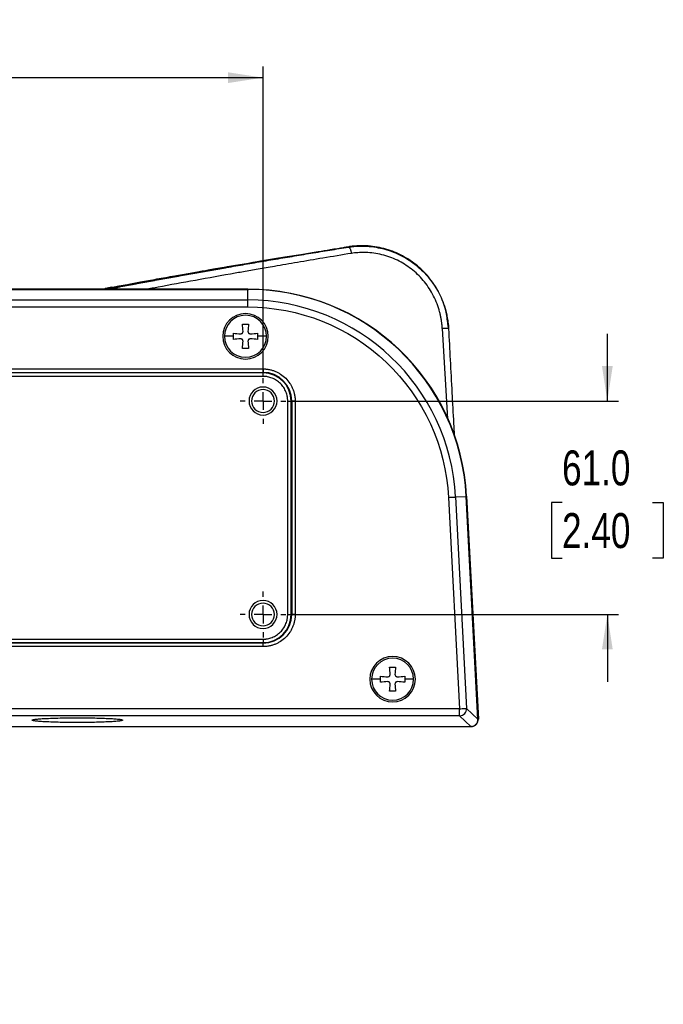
# Model space of a CAD drawing. Header units: millimetres. Extents: x 0 to 1118, y 0 to 850.
# Tile 3 of 24: x 490 to 673, y 48 to 330. Entities that reach past the tile are written whole.
import ezdxf

# ---------------------------------------------------------------- set-up
doc = ezdxf.new("R2010")
doc.units = ezdxf.units.MM
doc.linetypes.add('CENTERX2', pattern=[20.32, 12.7, -2.54, 2.54, -2.54])
doc.layers.add('CENTER', color=40, linetype='CENTERX2')
doc.layers.add('DIMENSIONS', color=140, linetype='Continuous', lineweight=25)
doc.layers.add('TEXT', color=140, linetype='Continuous', lineweight=25)
doc.styles.add('SLDTEXTSTYLE0', font='TXT', dxfattribs={"width": 0.75})
doc.dimstyles.new('SLDDIMSTYLE2', dxfattribs={"dimtxt": 10, "dimasz": 10, "dimexe": 0, "dimexo": 0.0625, "dimgap": 2.5, "dimtad": 0, "dimtih": 1, "dimtoh": 1, "dimdec": 1, "dimrnd": 1e-09, "dimzin": 4, "dimdsep": 46, "dimtxsty": 'SLDTEXTSTYLE0', "dimsah": 1, "dimcen": 0.09, "dimadec": 0, "dimazin": 1, "dimtfac": 1, "dimtdec": 1, "dimtofl": 0, "dimtmove": 0, "dimatfit": 3, "dimfxl": 0, "dimfrac": 2, "dimtolj": 1, "dimtzin": 12, "dimarcsym": 0})
doc.dimstyles.new('SLDDIMSTYLE3', dxfattribs={"dimtxt": 10, "dimasz": 10, "dimexe": 0, "dimexo": 0.0625, "dimgap": 2.5, "dimtad": 0, "dimtih": 1, "dimtoh": 1, "dimdec": 1, "dimrnd": 1e-09, "dimzin": 4, "dimdsep": 46, "dimtxsty": 'SLDTEXTSTYLE0', "dimsah": 1, "dimcen": 0.09, "dimadec": 0, "dimazin": 1, "dimtfac": 1, "dimtdec": 1, "dimtmove": 0, "dimatfit": 0, "dimfxl": 0, "dimfrac": 2, "dimtolj": 1, "dimtzin": 12, "dimarcsym": 0})

# ---------------------------------------------------------------- blocks, each defined once
blk = doc.blocks.new('SW_NOTE_0_2')
at = {"layer": 'TEXT', "color": 0, "insert": (7.83, -13.54), "char_height": 10.4394, "attachment_point": 1, "style": 'SLDTEXTSTYLE0'}
blk.add_mtext('1. DIMENSIONS CAN BE CHANGED BY MANUFACTURER WITHOUT NOTICE.', dxfattribs=at)
blk = doc.blocks.new('_D_7')
at = {"layer": 'DIMENSIONS'}
for p, q in [((213.19, 228.52), (213.19, 316.29)), ((559.19, 229.03), (559.19, 316.29)), ((213.19, 313.12), (361.44, 313.12)), ((369.56, 314.59), (366.52, 314.59)), ((366.52, 314.59), (366.52, 298.72)), ((402.81, 314.59), (405.86, 314.59)), ((405.86, 314.59), (405.86, 298.72)), ((559.19, 313.12), (410.94, 313.12)), ((366.52, 298.72), (369.56, 298.72)), ((405.86, 298.72), (402.81, 298.72))]:
    blk.add_line(p, q, dxfattribs=at)
for points in [[(213.19, 313.12), (223.19, 311.58), (223.19, 314.66)], [(559.19, 313.12), (549.19, 314.66), (549.19, 311.58)]]:
    blk.add_solid(points, dxfattribs=at)
at = {"layer": 'DIMENSIONS', "char_height": 10, "attachment_point": 1, "style": 'SLDTEXTSTYLE0'}
for s, insert in [('346.0', (369.56, 329.51)), ('13.62', (369.56, 311.61))]:
    blk.add_mtext(s, dxfattribs=dict(at, insert=insert))
blk = doc.blocks.new('_D_8')
at = {"layer": 'DIMENSIONS'}
for p, q in [((657.51, 220.71), (657.51, 239.94)), ((567, 220.71), (660.68, 220.71)), ((644.58, 191.68), (641.53, 191.68)), ((641.53, 191.68), (641.53, 175.8)), ((670.44, 191.68), (673.49, 191.68)), ((673.49, 191.68), (673.49, 175.8)), ((641.53, 175.8), (644.58, 175.8)), ((673.49, 175.8), (670.44, 175.8)), ((567, 159.71), (660.68, 159.71)), ((657.51, 159.71), (657.51, 140.48))]:
    blk.add_line(p, q, dxfattribs=at)
for points in [[(657.51, 220.71), (659.05, 230.71), (655.97, 230.71)], [(657.51, 159.71), (655.97, 149.71), (659.05, 149.71)]]:
    blk.add_solid(points, dxfattribs=at)
at = {"layer": 'DIMENSIONS', "char_height": 10, "attachment_point": 1, "style": 'SLDTEXTSTYLE0'}
for s, insert in [('61.0', (644.58, 206.6)), ('2.40', (644.58, 188.69))]:
    blk.add_mtext(s, dxfattribs=dict(at, insert=insert))
blk = doc.blocks.new('SW_CENTERMARKSYMBOL_2')
at = {"layer": 'CENTER', "color": 0}
for p, q in [((0, 5.08), (0, 6.54)), ((-5.08, 0), (-6.54, 0)), ((0, 0), (-2.54, 0)), ((0, 0), (0, 2.54)), ((0, 0), (0, -2.54)), ((0, 0), (2.54, 0)), ((5.08, 0), (6.54, 0)), ((0, -5.08), (0, -6.54))]:
    blk.add_line(p, q, dxfattribs=at)
blk = doc.blocks.new('SW_CENTERMARKSYMBOL_9')
at = {"layer": 'CENTER', "color": 0}
for p, q in [((0, 5.08), (0, 6.54)), ((-5.08, 0), (-6.54, 0)), ((0, 0), (-2.54, 0)), ((0, 0), (0, 2.54)), ((0, 0), (0, -2.54)), ((0, 0), (2.54, 0)), ((5.08, 0), (6.54, 0)), ((0, -5.08), (0, -6.54))]:
    blk.add_line(p, q, dxfattribs=at)

msp = doc.modelspace()

# ---------------------------------------------------------------- linework, layer by layer
for p, q in [((217.37, 252.63), (555.01, 252.63)), ((554.83, 252.65), (217.55, 252.65)), ((513.11, 252.65), (514.98, 253.03)), ((514.71, 252.98), (514.1, 252.85)), ((514.63, 252.65), (515.08, 252.74)), ((515.95, 253.21), (514.73, 252.99)), ((515.08, 252.74), (516.98, 253.14)), ((554.83, 249.59), (554.83, 252.65)), ((419.19, 249.59), (554.83, 249.59)), ((554.83, 247.59), (554.83, 249.59)), ((217.55, 247.59), (554.83, 247.59)), ((612.18, 241.34), (612.09, 242.6)), ((550.74, 239.21), (548.19, 239.21)), ((550.74, 239.21), (550.74, 240.07)), ((550.74, 238.34), (550.74, 239.21)), ((557.64, 240.07), (557.64, 239.21)), ((557.64, 239.21), (557.64, 238.34)), ((560.19, 239.21), (557.64, 239.21)), ((610.36, 241.42), (611.87, 215.6)), ((612.18, 241.35), (612.18, 241.34)), ((213.19, 229.89), (559.19, 229.89)), ((213.19, 228.89), (559.19, 228.89)), ((559.19, 228.76), (213.19, 228.76)), ((559.19, 229.89), (559.19, 228.89)), ((559.19, 228.76), (559.19, 228.89)), ((559.19, 227.76), (559.19, 228.76)), ((559.19, 227.76), (213.19, 227.76)), ((566.24, 220.71), (567.24, 220.71)), ((566.24, 159.71), (566.24, 220.71)), ((567.24, 220.71), (567.38, 220.71)), ((567.24, 159.71), (567.24, 220.71)), ((567.38, 220.71), (567.38, 159.71)), ((568.37, 220.71), (567.38, 220.71)), ((568.37, 220.71), (568.37, 159.71)), ((612.17, 193.18), (615.33, 132.76)), ((614.16, 193.29), (617.22, 193.45)), ((614.16, 193.29), (617.33, 132.87)), ((620.55, 129.8), (617.22, 193.45)), ((617.34, 193.48), (620.68, 129.81)), ((566.24, 159.71), (567.24, 159.71)), ((567.24, 159.71), (567.38, 159.71)), ((568.37, 159.71), (567.38, 159.71)), ((213.19, 152.66), (559.19, 152.66)), ((559.19, 152.66), (559.19, 151.66)), ((213.19, 151.66), (559.19, 151.66)), ((559.19, 151.52), (213.19, 151.52)), ((559.19, 150.52), (213.19, 150.52)), ((559.19, 151.66), (559.19, 151.52)), ((559.19, 150.52), (559.19, 151.52)), ((592.74, 141.21), (590.19, 141.21)), ((592.74, 141.21), (592.74, 142.07)), ((592.74, 140.34), (592.74, 141.21)), ((599.64, 142.07), (599.64, 141.21)), ((599.64, 141.21), (599.64, 140.34)), ((602.19, 141.21), (599.64, 141.21)), ((615.33, 132.76), (157.05, 132.76)), ((617.33, 132.87), (620.55, 129.8)), ((615.33, 130.76), (157.05, 130.76)), ((615.33, 130.76), (618.56, 127.7)), ((153.82, 127.7), (618.56, 127.7)), ((618.68, 127.71), (618.43, 127.71))]:
    msp.add_line(p, q)
at = {"flags": 128}
msp.add_lwpolyline([(612.17, 193.18), (612.54, 193.2), (612.91, 193.22), (613.24, 193.24), (613.54, 193.25), (613.79, 193.27), (613.98, 193.28), (614.1, 193.28), (614.16, 193.29)], dxfattribs=at)
for centre, radius, start, end in [((554.83, 190.18), 62.47, 3, 90), ((554.83, 190.18), 59.41, 3, 90), ((554.19, 239.21), 6.5, 0, 180), ((554.19, 239.21), 6, 0, 180), ((554.19, 239.21), 6.5, 180, 0), ((554.19, 239.21), 6, 180, 0), ((559.19, 220.71), 8.19, 0, 90), ((559.19, 220.71), 8.05, 0, 90), ((559.19, 220.71), 4, 0, 180), ((559.19, 220.71), 3.25, 0, 180), ((559.19, 220.71), 4, 180, 0), ((559.19, 220.71), 3.25, 180, 0), ((559.19, 159.71), 4, 0, 180), ((559.19, 159.71), 3.25, 0, 180), ((559.19, 159.71), 4, 180, 0), ((559.19, 159.71), 3.25, 180, 0), ((559.19, 159.71), 8.19, 270, 0), ((559.19, 159.71), 8.05, 270, 0), ((596.19, 141.21), 6.5, 0, 180), ((596.19, 141.21), 6, 0, 180), ((596.19, 141.21), 6.5, 180, 0), ((596.19, 141.21), 6, 180, 0), ((615.33, 132.77), 2, 316.4847, 2.8127)]:
    msp.add_arc(centre, radius, start, end)
for centre, major_axis, ratio, start_param, end_param in [((554.85, 190.04), (43.13, 45.45), 0.9974, 5.525267, 7.041104), ((618.68, 129.71), (-2, 0), 0.998626, 1.570796, 3.193881)]:
    msp.add_ellipse(centre, major_axis=major_axis, ratio=ratio, start_param=start_param, end_param=end_param)
for points, knots in [([(516.98, 253.14), (517.34, 253.2), (518.07, 253.34), (519.15, 253.54), (520.24, 253.74), (521.33, 253.95), (522.42, 254.15), (523.51, 254.35), (524.6, 254.55), (525.7, 254.75), (526.79, 254.95), (527.89, 255.15), (528.99, 255.35), (530.08, 255.55), (531.18, 255.75), (532.28, 255.95), (533.38, 256.15), (534.48, 256.34), (535.58, 256.54), (536.67, 256.74), (537.77, 256.93), (538.87, 257.13), (539.97, 257.32), (541.07, 257.52), (542.17, 257.71), (543.27, 257.9), (544.37, 258.1), (545.46, 258.29), (546.56, 258.48), (547.65, 258.67), (549.27, 258.95), (551.41, 259.33), (554.08, 259.79), (556.76, 260.24), (559.44, 260.7), (562.12, 261.16), (564.81, 261.61), (567.5, 262.06), (570.19, 262.51), (572.88, 262.96), (575.56, 263.4), (578.25, 263.84), (580.94, 264.28), (582.74, 264.58), (583.63, 264.72)], [0, 0, 0, 0, 0.018118, 0.036171, 0.054159, 0.072083, 0.089942, 0.107737, 0.125468, 0.143136, 0.16074, 0.178281, 0.195759, 0.213174, 0.230527, 0.247817, 0.265044, 0.282209, 0.299311, 0.316351, 0.333329, 0.350245, 0.367098, 0.38389, 0.40062, 0.417288, 0.433894, 0.450438, 0.466921, 0.483343, 0.499703, 0.53932, 0.578744, 0.617977, 0.65702, 0.695873, 0.734538, 0.773015, 0.811306, 0.849412, 0.887333, 0.925071, 0.962626, 1, 1, 1, 1]), ([(517.12, 253.43), (517.45, 253.49), (518.55, 253.7), (520.9, 254.13), (524.47, 254.79), (528.97, 255.61), (533.7, 256.45), (537.59, 257.14), (540.38, 257.63), (542.24, 257.95), (543.91, 258.24), (545.37, 258.5), (546.63, 258.71), (550.6, 259.4), (554.58, 260.07), (558.61, 260.75), (559.74, 260.94), (560.88, 261.13), (562.03, 261.32), (563.18, 261.51), (564.33, 261.7), (566.79, 262.11), (570.3, 262.68), (574.61, 263.38), (577.93, 263.92), (580.35, 264.3), (581.98, 264.57), (583.15, 264.75), (583.77, 264.85), (584.01, 264.89)], [0, 0, 0, 0, 0.016305, 0.055274, 0.116532, 0.191345, 0.271594, 0.340225, 0.371636, 0.399927, 0.425096, 0.447146, 0.466074, 0.481881, 0.625077, 0.641399, 0.657771, 0.674193, 0.690665, 0.707187, 0.723758, 0.74038, 0.81261, 0.873258, 0.922322, 0.951517, 0.974195, 0.990356, 1, 1, 1, 1]), ([(583.63, 264.72), (583.8, 264.75), (584.14, 264.79), (584.64, 264.85), (585.13, 264.9), (585.62, 264.94), (586.11, 264.97), (586.59, 264.99), (587.06, 265), (587.52, 265), (587.97, 264.99), (588.42, 264.98), (589.59, 264.91), (591.45, 264.7), (593.98, 264.14), (596.42, 263.33), (598.76, 262.26), (600.98, 260.97), (603.05, 259.45), (604.97, 257.72), (606.68, 255.8), (608.22, 253.69), (609.51, 251.46), (610.58, 249.06), (611.2, 247.15), (611.56, 245.75), (611.73, 244.94), (611.89, 244.09), (612.01, 243.21), (612.12, 242.29), (612.16, 241.66), (612.18, 241.34)], [0, 0, 0, 0, 0.012564, 0.024968, 0.037205, 0.049269, 0.061152, 0.072848, 0.084351, 0.095654, 0.106752, 0.117638, 0.128308, 0.192839, 0.254053, 0.316427, 0.378051, 0.439494, 0.501275, 0.562276, 0.624676, 0.685509, 0.748869, 0.809394, 0.873987, 0.892914, 0.912733, 0.933401, 0.95487, 0.977088, 1, 1, 1, 1]), ([(584.01, 264.88), (583.94, 264.85), (583.81, 264.8), (583.69, 264.75), (583.63, 264.72)], [0, 0, 0, 0, 0.505936, 1, 1, 1, 1]), ([(583.63, 264.72), (583.64, 264.72), (583.67, 264.72), (583.71, 264.71), (583.75, 264.68), (583.79, 264.65), (583.83, 264.61), (583.87, 264.56), (583.91, 264.5), (583.95, 264.44), (583.99, 264.36), (584.02, 264.29), (584.1, 264.13), (584.18, 263.91), (584.25, 263.66), (584.3, 263.46), (584.34, 263.28), (584.38, 263.07), (584.4, 262.95), (584.41, 262.9)], [0, 0, 0, 0, 0.0472512, 0.0946018, 0.1418923, 0.1889624, 0.2356537, 0.2818125, 0.3272927, 0.3719576, 0.4156819, 0.4583529, 0.4998716, 0.6552822, 0.7498802, 0.7929429, 0.8750126, 0.9449136, 1, 1, 1, 1]), ([(612, 242.58), (611.85, 243.93), (611.49, 246.97), (609.72, 251.44), (606.99, 255.78), (603.4, 259.46), (599.12, 262.35), (594.33, 264.29), (590.84, 264.92), (588.25, 265.1), (586.51, 265.14), (584.87, 264.97), (584.01, 264.88)], [0, 0, 0, 0, 0.100216, 0.226001, 0.352329, 0.479383, 0.607297, 0.7366, 0.867499, 0.874513, 0.933592, 1, 1, 1, 1]), ([(584.41, 262.9), (581.7, 262.45), (576.52, 261.59), (569.21, 260.35), (563.82, 259.42), (560.11, 258.78), (557.85, 258.39), (555.7, 258.01), (553.66, 257.66), (551.74, 257.32), (546.61, 256.41), (538.59, 254.97), (530.68, 253.52), (526.7, 252.77), (526.07, 252.65)], [0, 0, 0, 0, 0.130788, 0.250631, 0.359513, 0.399287, 0.437367, 0.473751, 0.50844, 0.541431, 0.572726, 0.773248, 0.96404, 1, 1, 1, 1]), ([(610.36, 241.42), (610.35, 241.58), (610.34, 241.91), (610.3, 242.39), (610.25, 242.87), (610.19, 243.35), (610.12, 243.83), (610.04, 244.31), (609.95, 244.79), (609.85, 245.26), (609.74, 245.73), (609.46, 246.83), (608.92, 248.52), (607.94, 250.73), (606.74, 252.82), (605.35, 254.76), (603.76, 256.53), (602.01, 258.12), (600.12, 259.51), (598.09, 260.7), (595.96, 261.66), (593.73, 262.4), (591.43, 262.9), (589.56, 263.11), (588.15, 263.16), (587.21, 263.16), (586.27, 263.11), (585.33, 263.03), (584.72, 262.94), (584.41, 262.9)], [0, 0, 0, 0, 0.012776, 0.02552, 0.038239, 0.050936, 0.063618, 0.076288, 0.088953, 0.101616, 0.114284, 0.126961, 0.190411, 0.253708, 0.316279, 0.378774, 0.440635, 0.502385, 0.56378, 0.625241, 0.68688, 0.748531, 0.811032, 0.873703, 0.89895, 0.924159, 0.949373, 0.974639, 1, 1, 1, 1]), ([(514.98, 253.03), (515.41, 253.11), (516.12, 253.25), (516.84, 253.38), (517.12, 253.43)], [0, 0, 0, 0, 0.607833, 1, 1, 1, 1]), ([(516.98, 253.14), (517.13, 253.11), (517.36, 253.07), (517.64, 252.85), (517.76, 252.71), (517.81, 252.65)], [0, 0, 0, 0, 0.523286, 0.804271, 1, 1, 1, 1]), ([(554.83, 247.59), (569.54, 247.59), (583.68, 241.95), (605.02, 221.7), (611.4, 207.87), (612.17, 193.18)], [0, 0, 0, 0, 0.5, 0.5, 1, 1, 1, 1]), ([(612.18, 241.34), (612.18, 241.36), (612.14, 241.38), (611.97, 241.41), (611.83, 241.42), (611.49, 241.44), (611.28, 241.44), (610.83, 241.44), (610.59, 241.43), (610.36, 241.42)], [0, 0, 0, 0, 0.25, 0.25, 0.5, 0.5, 0.75, 0.75, 1, 1, 1, 1]), ([(612.18, 241.34), (612.33, 238.39), (612.65, 232.3), (613.12, 223.29), (613.5, 216.1), (613.71, 212.05), (613.77, 210.9)], [0, 0, 0, 0, 0.290521, 0.600645, 0.887377, 1, 1, 1, 1]), ([(559.19, 229.89), (559.28, 229.89), (559.47, 229.89), (559.75, 229.88), (560.03, 229.85), (560.31, 229.82), (560.58, 229.79), (561.06, 229.71), (561.73, 229.55), (562.59, 229.26), (563.42, 228.88), (564.5, 228.25), (565.73, 227.25), (566.73, 226.02), (567.36, 224.94), (567.74, 224.1), (568.03, 223.25), (568.21, 222.49), (568.31, 221.83), (568.36, 221.27), (568.37, 220.89), (568.37, 220.71)], [0, 0, 0, 0, 0.019453, 0.038872, 0.058274, 0.077679, 0.097104, 0.116567, 0.178312, 0.240094, 0.304413, 0.368769, 0.500007, 0.631244, 0.695564, 0.75992, 0.821665, 0.883447, 0.922314, 0.961117, 1, 1, 1, 1]), ([(566.24, 220.71), (566.24, 220.79), (566.24, 220.96), (566.22, 221.22), (566.2, 221.48), (566.17, 221.74), (566.1, 222.13), (565.98, 222.66), (565.75, 223.32), (565.46, 223.96), (564.98, 224.78), (564.21, 225.73), (563.27, 226.49), (562.44, 226.98), (561.8, 227.27), (561.14, 227.49), (560.56, 227.63), (560.05, 227.71), (559.62, 227.75), (559.33, 227.76), (559.19, 227.76)], [0, 0, 0, 0, 0.023337, 0.04663, 0.069912, 0.093213, 0.116565, 0.178305, 0.240092, 0.304406, 0.368768, 0.500006, 0.631244, 0.695558, 0.759919, 0.821659, 0.883446, 0.922311, 0.961114, 1, 1, 1, 1]), ([(568.37, 159.71), (568.37, 159.61), (568.37, 159.43), (568.36, 159.15), (568.34, 158.87), (568.31, 158.59), (568.27, 158.31), (568.19, 157.83), (568.03, 157.16), (567.74, 156.31), (567.36, 155.47), (566.73, 154.39), (565.73, 153.17), (564.5, 152.17), (563.42, 151.54), (562.59, 151.16), (561.73, 150.87), (560.97, 150.69), (560.31, 150.58), (559.75, 150.53), (559.38, 150.53), (559.19, 150.52)], [0, 0, 0, 0, 0.0194529, 0.0388715, 0.0582742, 0.0776788, 0.0971036, 0.1165667, 0.178312, 0.2400936, 0.3044131, 0.3687691, 0.5000067, 0.6312443, 0.6955638, 0.7599198, 0.821665, 0.8834467, 0.9223138, 0.9611165, 1, 1, 1, 1]), ([(559.19, 152.66), (559.28, 152.66), (559.45, 152.66), (559.71, 152.67), (559.96, 152.7), (560.22, 152.73), (560.61, 152.8), (561.14, 152.92), (561.8, 153.14), (562.44, 153.44), (563.27, 153.92), (564.21, 154.69), (564.98, 155.63), (565.46, 156.46), (565.75, 157.1), (565.98, 157.76), (566.11, 158.34), (566.19, 158.85), (566.23, 159.28), (566.24, 159.56), (566.24, 159.71)], [0, 0, 0, 0, 0.023337, 0.04663, 0.069912, 0.093213, 0.116565, 0.178305, 0.240092, 0.304406, 0.368768, 0.500006, 0.631244, 0.695558, 0.759919, 0.821659, 0.883446, 0.922311, 0.961114, 1, 1, 1, 1]), ([(615.33, 132.76), (615.58, 132.77), (615.84, 132.79), (616.31, 132.81), (616.52, 132.82), (616.89, 132.84), (617.04, 132.85), (617.25, 132.86), (617.31, 132.86), (617.33, 132.87)], [0, 0, 0, 0, 0.25, 0.25, 0.5, 0.5, 0.75, 0.75, 1, 1, 1, 1]), ([(615.33, 130.76), (615.33, 130.78), (615.33, 130.84), (615.33, 131.05), (615.33, 131.2), (615.33, 131.57), (615.33, 131.78), (615.33, 132.25), (615.33, 132.51), (615.33, 132.76)], [0, 0, 0, 0, 0.25, 0.25, 0.5, 0.5, 0.75, 0.75, 1, 1, 1, 1]), ([(493.27, 129.5), (493.27, 129.51), (493.27, 129.52), (493.28, 129.54), (493.3, 129.56), (493.34, 129.58), (493.38, 129.6), (493.43, 129.62), (493.49, 129.64), (493.57, 129.65), (493.65, 129.67), (493.75, 129.69), (493.85, 129.71), (493.97, 129.73), (494.09, 129.75), (494.34, 129.78), (494.75, 129.83), (495.4, 129.88), (496.15, 129.94), (497.29, 130), (498.94, 130.07), (501.19, 130.14), (503.64, 130.18), (506.19, 130.19), (508.74, 130.18), (511.18, 130.14), (513.44, 130.07), (515.09, 130), (516.23, 129.94), (516.98, 129.88), (517.63, 129.83), (518.09, 129.77), (518.42, 129.73), (518.64, 129.69), (518.82, 129.65), (518.95, 129.62), (519.05, 129.58), (519.1, 129.54), (519.11, 129.51), (519.11, 129.5)], [0, 0, 0, 0, 0.00913, 0.018217, 0.027268, 0.036291, 0.045292, 0.054279, 0.06326, 0.072242, 0.081232, 0.09024, 0.099271, 0.108333, 0.117433, 0.12658, 0.157812, 0.188914, 0.220025, 0.251245, 0.313498, 0.375714, 0.437874, 0.500006, 0.562138, 0.624299, 0.686514, 0.748767, 0.779975, 0.811099, 0.842188, 0.873433, 0.891675, 0.909765, 0.92776, 0.945721, 0.963708, 0.981781, 1, 1, 1, 1]), ([(519.11, 129.5), (519.1, 129.49), (519.1, 129.48), (519.08, 129.46), (519.05, 129.44), (519.01, 129.42), (518.96, 129.41), (518.9, 129.39), (518.83, 129.37), (518.75, 129.35), (518.66, 129.33), (518.56, 129.31), (518.45, 129.3), (518.33, 129.28), (518.2, 129.26), (517.94, 129.23), (517.52, 129.18), (516.86, 129.13), (516.11, 129.07), (514.97, 129.01), (513.33, 128.94), (511.11, 128.88), (508.69, 128.84), (506.19, 128.83), (503.69, 128.84), (501.27, 128.88), (499.05, 128.94), (497.41, 129.01), (496.27, 129.07), (495.52, 129.13), (494.86, 129.18), (494.38, 129.23), (494.05, 129.28), (493.82, 129.31), (493.63, 129.35), (493.48, 129.39), (493.37, 129.42), (493.29, 129.46), (493.28, 129.49), (493.27, 129.5)], [0, 0, 0, 0, 0.009104, 0.018167, 0.027197, 0.036201, 0.045185, 0.054157, 0.063125, 0.072095, 0.081075, 0.090073, 0.099094, 0.108147, 0.117239, 0.126376, 0.157655, 0.188797, 0.219936, 0.251175, 0.313445, 0.375686, 0.437865, 0.500006, 0.562147, 0.624326, 0.686567, 0.748837, 0.780063, 0.811215, 0.842344, 0.873636, 0.89186, 0.909931, 0.927905, 0.945841, 0.963797, 0.981831, 1, 1, 1, 1]), ([(618.56, 127.7), (618.6, 127.7), (618.7, 127.71), (618.83, 127.72), (618.96, 127.74), (619.09, 127.77), (619.2, 127.81), (619.31, 127.85), (619.49, 127.93), (619.73, 128.07), (620.01, 128.31), (620.23, 128.6), (620.41, 128.91), (620.52, 129.28), (620.56, 129.59), (620.55, 129.77), (620.55, 129.8)], [0, 0, 0, 0, 0.043625, 0.085724, 0.126297, 0.165344, 0.202866, 0.238864, 0.273338, 0.381854, 0.500178, 0.612319, 0.715035, 0.833918, 0.967624, 1, 1, 1, 1])]:
    msp.add_open_spline(points, degree=3, knots=knots)
for points in [[(553.33, 242.66), (553.9, 242.66), (554.48, 242.66), (555.05, 242.66)], [(553.51, 240.59), (553.45, 241.3), (553.39, 241.99), (553.33, 242.66)], [(555.05, 242.66), (554.99, 241.99), (554.93, 241.3), (554.87, 240.59)], [(550.74, 240.07), (551.41, 240.01), (552.1, 239.95), (552.81, 239.89)], [(552.81, 239.89), (552.9, 239.92), (553.07, 239.98), (553.24, 240.04), (553.33, 240.07)], [(553.33, 240.07), (553.36, 240.16), (553.42, 240.33), (553.48, 240.5), (553.51, 240.59)], [(554.87, 240.59), (554.9, 240.5), (554.96, 240.33), (555.02, 240.16), (555.05, 240.07)], [(555.05, 240.07), (555.14, 240.04), (555.31, 239.98), (555.48, 239.92), (555.57, 239.89)], [(555.57, 239.89), (556.28, 239.95), (556.97, 240.01), (557.64, 240.07)], [(552.81, 238.53), (552.1, 238.46), (551.41, 238.4), (550.74, 238.34)], [(553.33, 238.34), (553.24, 238.37), (553.07, 238.43), (552.9, 238.5), (552.81, 238.53)], [(553.51, 237.83), (553.48, 237.91), (553.42, 238.09), (553.36, 238.26), (553.33, 238.34)], [(553.33, 235.76), (553.39, 236.43), (553.45, 237.12), (553.51, 237.83)], [(555.05, 238.34), (555.02, 238.26), (554.96, 238.09), (554.9, 237.91), (554.87, 237.83)], [(554.87, 237.83), (554.93, 237.12), (554.99, 236.43), (555.05, 235.76)], [(555.57, 238.53), (555.48, 238.5), (555.31, 238.43), (555.14, 238.37), (555.05, 238.34)], [(557.64, 238.34), (556.97, 238.4), (556.28, 238.46), (555.57, 238.53)], [(555.05, 235.76), (554.48, 235.76), (553.9, 235.76), (553.33, 235.76)], [(595.33, 144.66), (595.9, 144.66), (596.48, 144.66), (597.05, 144.66)], [(595.51, 142.59), (595.45, 143.3), (595.39, 143.99), (595.33, 144.66)], [(597.05, 144.66), (596.99, 143.99), (596.93, 143.3), (596.87, 142.59)], [(592.74, 142.07), (593.41, 142.01), (594.1, 141.95), (594.81, 141.89)], [(594.81, 141.89), (594.9, 141.92), (595.07, 141.98), (595.24, 142.04), (595.33, 142.07)], [(595.33, 142.07), (595.36, 142.16), (595.42, 142.33), (595.48, 142.5), (595.51, 142.59)], [(596.87, 142.59), (596.9, 142.5), (596.96, 142.33), (597.02, 142.16), (597.05, 142.07)], [(597.05, 142.07), (597.14, 142.04), (597.31, 141.98), (597.48, 141.92), (597.57, 141.89)], [(597.57, 141.89), (598.28, 141.95), (598.97, 142.01), (599.64, 142.07)], [(594.81, 140.53), (594.1, 140.46), (593.41, 140.4), (592.74, 140.34)], [(595.33, 140.34), (595.24, 140.37), (595.07, 140.43), (594.9, 140.5), (594.81, 140.53)], [(595.51, 139.83), (595.48, 139.91), (595.42, 140.09), (595.36, 140.26), (595.33, 140.34)], [(595.33, 137.76), (595.39, 138.43), (595.45, 139.12), (595.51, 139.83)], [(597.05, 140.34), (597.02, 140.26), (596.96, 140.09), (596.9, 139.91), (596.87, 139.83)], [(596.87, 139.83), (596.93, 139.12), (596.99, 138.43), (597.05, 137.76)], [(597.57, 140.53), (597.48, 140.5), (597.31, 140.43), (597.14, 140.37), (597.05, 140.34)], [(599.64, 140.34), (598.97, 140.4), (598.28, 140.46), (597.57, 140.53)], [(597.05, 137.76), (596.48, 137.76), (595.9, 137.76), (595.33, 137.76)], [(615.33, 130.76), (615.88, 130.77), (616.4, 130.99), (616.78, 131.39)]]:
    msp.add_open_spline(points, degree=3)

# ---------------------------------------------------------------- block references
at = {"layer": 'CENTER'}
for name, p in [('SW_CENTERMARKSYMBOL_9', (559.19, 220.71)), ('SW_CENTERMARKSYMBOL_2', (559.19, 159.71))]:
    msp.add_blockref(name, p, dxfattribs=at)
at = {"layer": 'TEXT'}
msp.add_blockref('SW_NOTE_0_2', (15.13, 72.47), dxfattribs=at)

# ---------------------------------------------------------------- dimensions: what is measured, and where the dimension line sits
at = {"layer": 'DIMENSIONS'}
dim = msp.add_linear_dim(base=(559.19, 313.12), p1=(213.19, 227.25), p2=(559.19, 227.76), dimstyle='SLDDIMSTYLE2', dxfattribs=at)
dim.commit()
dim.dimension.update_dxf_attribs({"geometry": '_D_7', "text_midpoint": (386.19, 313.12), "dimtype": 160})
dim = msp.add_linear_dim(base=(657.51, 220.71), p1=(565.73, 159.71), p2=(565.73, 220.71), angle=90, dimstyle='SLDDIMSTYLE3', dxfattribs=at)
dim.commit()
dim.dimension.update_dxf_attribs({"geometry": '_D_8', "text_midpoint": (657.51, 190.21), "dimtype": 160})

doc.saveas('drawing.dxf')
